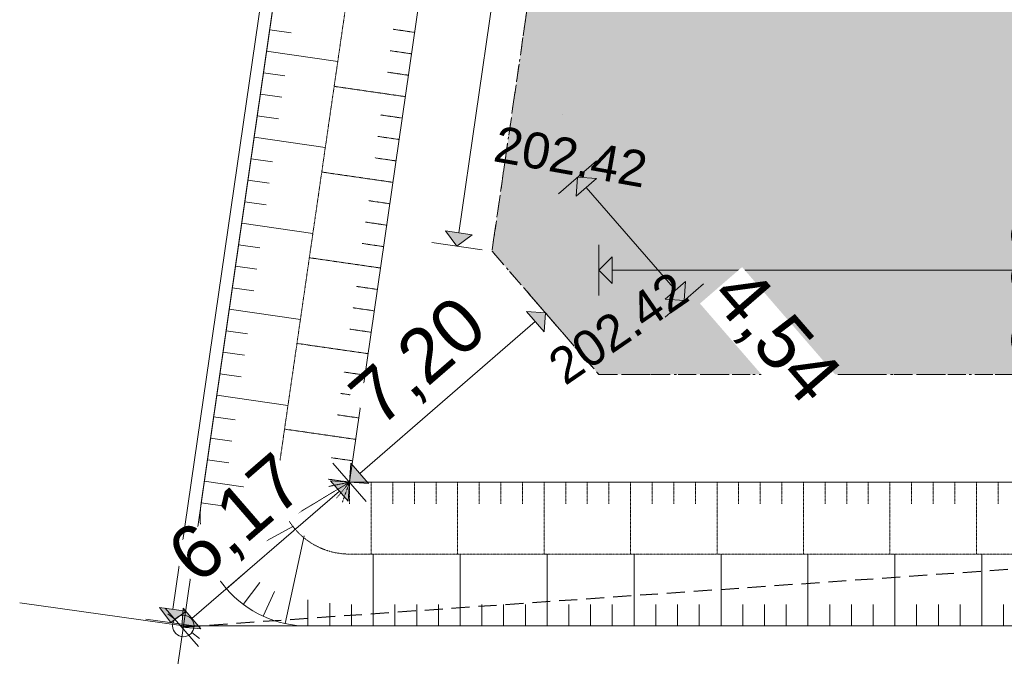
# Model space of a CAD drawing. Header units: millimetres. Extents: x -7175 to 180407, y -10650 to 115854.
# Tile 2 of 12: x -7175 to 20201, y -845 to 16871. Entities that reach past the tile are written whole.
import ezdxf

# ---------------------------------------------------------------- set-up
doc = ezdxf.new("R2010")
doc.units = ezdxf.units.MM
doc.header["$MEASUREMENT"] = 0
for name, pattern in [('AI-Linetype-1', [750, 500, -250]), ('Axe', [546.805537, 264.583325, -105.833328, 70.555556, -105.833328]), ('Grille', [2, 1, -1]), ('Wipeout_Contour', [1000, 0, -1000])]:
    doc.linetypes.add(name, pattern=pattern)
for name, color, linetype in [('Nouveau_01-PAP LOTS CONTOURS.Topo', 7, 'Continuous'), ('Nouveau_01-PAP- FOSSE PROJET.Topo', 7, 'Continuous'), ('Nouveau_2D - Cotations - 1_100.2D', 7, 'Continuous'), ('Nouveau_Finitions - Etanchéité.5-Etanchéité', 7, 'Continuous'), ('Nouveau_X-PTS TOPO-TEXTE TOPOALT.Topo', 7, 'Continuous'), ('Nouveau_X-PTS TOPO-TOPOPOINT.Topo', 7, 'Continuous'), ('Nouveau_Y - FDP TOPO-LIMITES.Topo', 7, 'Continuous'), ('Nouveau_Y - FDP TOPO-LIMITES_ 09119.Topo', 7, 'Continuous'), ('Nouveau_Y-FDP TOPO-CN_1_00.Topo', 7, 'Continuous'), ('Nouveau_Y-FDP TOPO-TOP_BORNE.Topo', 7, 'Continuous')]:
    doc.layers.add(name, color=color, linetype=linetype)
doc.styles.add('STYLE_GENERE_1', font='txt')
doc.dimstyles.new('STYLE_GENERE__1', dxfattribs={"dimtxt": 1500, "dimasz": 712.5, "dimexe": 0.18, "dimexo": 50, "dimgap": 0, "dimtad": 1, "dimlfac": 0.001, "dimzin": 0, "dimdsep": 46, "dimtxsty": 'STYLE_GENERE_1', "dimblk": 'ARROWHEAD_10', "dimblk1": 'ARROWHEAD_10', "dimblk2": 'ARROWHEAD_10', "dimcen": 0.09, "dimclrd": 256, "dimclre": 256, "dimclrt": 256, "dimazin": 0, "dimtfac": 1, "dimtdec": 4, "dimtmove": 0, "dimatfit": 3, "dimfxl": 0, "dimtolj": 1, "dimtzin": 0, "dimarcsym": 0})
doc.dimstyles.new('STYLE_GENERE__2', dxfattribs={"dimtxt": 1500, "dimasz": 712.5, "dimexe": 0.18, "dimexo": 50, "dimgap": 0, "dimtad": 1, "dimtih": 1, "dimtoh": 1, "dimlfac": 0.001, "dimzin": 0, "dimdsep": 46, "dimtxsty": 'STYLE_GENERE_1', "dimblk": 'ARROWHEAD_10', "dimblk1": 'ARROWHEAD_10', "dimblk2": 'ARROWHEAD_10', "dimcen": 0.09, "dimclrd": 256, "dimclre": 256, "dimclrt": 256, "dimazin": 0, "dimtfac": 1, "dimtdec": 4, "dimtmove": 0, "dimatfit": 3, "dimfxl": 0, "dimtolj": 1, "dimtzin": 0, "dimarcsym": 0})

# ---------------------------------------------------------------- blocks, each defined once
blk = doc.blocks.new('*D24')
at = {"layer": 'Nouveau_2D - Cotations - 1_100.2D', "linetype": 'Continuous', "lineweight": 15, "true_color": 0xa80f02}
for points in [[(7646, 73477), (7221, 73159), (7963, 73052)], [(-2968, 92), (-2543, 410), (-3285, 517)]]:
    blk.add_hatch(color=14, dxfattribs=at).paths.add_polyline_path(points)
at = {"layer": 'Nouveau_2D - Cotations - 1_100.2D', "color": 11, "linetype": 'Continuous', "lineweight": 15, "true_color": 0xfd8379}
for p, q in [((6950, 73577), (8342, 73376)), ((7592, 73105), (-2914, 463)), ((-3664, 193), (-2272, -8))]:
    blk.add_line(p, q, dxfattribs=at)
at = {"layer": 'Nouveau_2D - Cotations - 1_100.2D', "color": 14, "linetype": 'Continuous', "lineweight": 15, "true_color": 0xa80f02}
for p, q in [((7646, 73477), (7221, 73159)), ((7646, 73477), (7963, 73052)), ((7963, 73052), (7221, 73159)), ((-3285, 517), (-2543, 410)), ((-2968, 92), (-3285, 517)), ((-2968, 92), (-2543, 410))]:
    blk.add_line(p, q, dxfattribs=at)
at = {"color": 254, "linetype": 'Wipeout_Contour', "lineweight": 0, "ltscale": 147866.697255}
blk.add_wipeout([(1696, 34261), (2438, 39387), (904, 39609), (162, 34483)], dxfattribs=at).dxf.layer = 'Nouveau_2D - Cotations - 1_100.2D'
at = {"layer": 'Nouveau_2D - Cotations - 1_100.2D', "color": 14, "lineweight": 15, "true_color": 0xa80f02, "insert": (1675, 34289), "char_height": 1500, "attachment_point": 7, "rotation": 81.7704, "style": 'STYLE_GENERE_1'}
blk.add_mtext('\\A1;{\\pql;\\fArial|b0|i0|c0|p38;74,15}', dxfattribs=at)
blk = doc.blocks.new('ARROWHEAD_10')
at = {"linetype": 'Continuous', "lineweight": 0}
blk.add_hatch(color=0, dxfattribs=at).paths.add_polyline_path([(-0.525, 0.525), (0, 0), (-0.525, -0.525)])
at = {"color": 0, "linetype": 'Continuous', "lineweight": 0}
blk.add_line((0, 0), (-1, 0), dxfattribs=at)
blk = doc.blocks.new('*D26')
at = {"layer": 'Nouveau_2D - Cotations - 1_100.2D', "linetype": 'Continuous', "lineweight": 15, "true_color": 0xa80f02}
for points in [[(22489, 7000), (22864, 7375), (22114, 7375)], [(22489, 7000), (22114, 6625), (22864, 6625)], [(22489, 4000), (22864, 4375), (22114, 4375)], [(22489, 4000), (22114, 3625), (22864, 3625)]]:
    blk.add_hatch(color=14, dxfattribs=at).paths.add_polyline_path(points)
at = {"layer": 'Nouveau_2D - Cotations - 1_100.2D', "color": 11, "linetype": 'Continuous', "lineweight": 15, "true_color": 0xfd8379}
for p, q in [((23192, 7000), (21786, 7000)), ((22489, 4375), (22489, 6625)), ((23192, 4000), (21786, 4000))]:
    blk.add_line(p, q, dxfattribs=at)
at = {"layer": 'Nouveau_2D - Cotations - 1_100.2D', "color": 14, "linetype": 'Continuous', "lineweight": 15, "true_color": 0xa80f02}
for p, q in [((22489, 7000), (22114, 6625)), ((22489, 7000), (22864, 6625)), ((22864, 6625), (22114, 6625)), ((22114, 4375), (22864, 4375)), ((22489, 4000), (22114, 4375)), ((22489, 4000), (22864, 4375))]:
    blk.add_line(p, q, dxfattribs=at)
blk = doc.blocks.new('*D27')
at = {"layer": 'Nouveau_2D - Cotations - 1_100.2D', "linetype": 'Continuous', "lineweight": 15, "true_color": 0xa80f02}
for points in [[(22489, 33627), (22114, 33252), (22864, 33252)], [(22489, 7000), (22864, 7375), (22114, 7375)], [(22489, 7000), (22114, 6625), (22864, 6625)]]:
    blk.add_hatch(color=14, dxfattribs=at).paths.add_polyline_path(points)
at = {"layer": 'Nouveau_2D - Cotations - 1_100.2D', "color": 11, "linetype": 'Continuous', "lineweight": 15, "true_color": 0xfd8379}
for p, q in [((23192, 33627), (21786, 33627)), ((22489, 7375), (22489, 33252)), ((23192, 7000), (21786, 7000))]:
    blk.add_line(p, q, dxfattribs=at)
at = {"layer": 'Nouveau_2D - Cotations - 1_100.2D', "color": 14, "linetype": 'Continuous', "lineweight": 15, "true_color": 0xa80f02}
for p, q in [((22489, 33627), (22114, 33252)), ((22489, 33627), (22864, 33252)), ((22864, 33252), (22114, 33252)), ((22114, 7375), (22864, 7375)), ((22489, 7000), (22114, 7375)), ((22489, 7000), (22864, 7375))]:
    blk.add_line(p, q, dxfattribs=at)
at = {"color": 254, "linetype": 'Wipeout_Contour', "lineweight": 0, "ltscale": 123991.850698}
blk.add_wipeout([(22214, 19720), (22214, 24899), (20664, 24899), (20664, 19720)], dxfattribs=at).dxf.layer = 'Nouveau_2D - Cotations - 1_100.2D'
at = {"layer": 'Nouveau_2D - Cotations - 1_100.2D', "color": 14, "lineweight": 15, "true_color": 0xa80f02, "insert": (22189, 19745), "char_height": 1500, "attachment_point": 7, "rotation": 90, "style": 'STYLE_GENERE_1'}
blk.add_mtext('\\A1;{\\pql;\\fArial|b0|i0|c0|p38;26,63}', dxfattribs=at)
at = {"color": 254, "linetype": 'Wipeout_Contour', "lineweight": 0, "ltscale": 93891.182472}
blk.add_wipeout([(22214, 7350), (22214, 11391), (20664, 11391), (20664, 7350)], dxfattribs=at).dxf.layer = 'Nouveau_2D - Cotations - 1_100.2D'
at = {"layer": 'Nouveau_2D - Cotations - 1_100.2D', "color": 14, "lineweight": 15, "true_color": 0xa80f02, "insert": (22189, 7375), "char_height": 1500, "attachment_point": 7, "rotation": 90, "style": 'STYLE_GENERE_1'}
blk.add_mtext('\\A1;{\\pql;\\fArial|b0|i0|c0|p38;3,00}', dxfattribs=at)
blk = doc.blocks.new('*D28')
at = {"layer": 'Nouveau_2D - Cotations - 1_100.2D', "linetype": 'Continuous', "lineweight": 15, "true_color": 0xa80f02}
for points in [[(8926, 9901), (9301, 9526), (9301, 10276)], [(100041, 9901), (99666, 10276), (99666, 9526)]]:
    blk.add_hatch(color=14, dxfattribs=at).paths.add_polyline_path(points)
at = {"layer": 'Nouveau_2D - Cotations - 1_100.2D', "color": 11, "linetype": 'Continuous', "lineweight": 15, "true_color": 0xfd8379}
for p, q in [((8926, 9198), (8926, 10604)), ((100041, 9198), (100041, 10604)), ((9301, 9901), (99666, 9901))]:
    blk.add_line(p, q, dxfattribs=at)
at = {"layer": 'Nouveau_2D - Cotations - 1_100.2D', "color": 14, "linetype": 'Continuous', "lineweight": 15, "true_color": 0xa80f02}
for p, q in [((8926, 9901), (9301, 10276)), ((9301, 10276), (9301, 9526)), ((99666, 9526), (99666, 10276)), ((100041, 9901), (99666, 10276)), ((8926, 9901), (9301, 9526)), ((100041, 9901), (99666, 9526))]:
    blk.add_line(p, q, dxfattribs=at)
at = {"color": 254, "linetype": 'Wipeout_Contour', "lineweight": 0, "ltscale": 222323.658401}
blk.add_wipeout([(51970, 10176), (56998, 10176), (56998, 11726), (51970, 11726)], dxfattribs=at).dxf.layer = 'Nouveau_2D - Cotations - 1_100.2D'
at = {"layer": 'Nouveau_2D - Cotations - 1_100.2D', "color": 14, "lineweight": 15, "true_color": 0xa80f02, "insert": (51995, 10201), "char_height": 1500, "attachment_point": 7, "style": 'STYLE_GENERE_1'}
blk.add_mtext('\\A1;{\\pql;\\fArial|b0|i0|c0|p38;91,11}', dxfattribs=at)
blk = doc.blocks.new('*D29')
at = {"layer": 'Nouveau_2D - Cotations - 1_100.2D', "linetype": 'Continuous', "lineweight": 15, "true_color": 0xa80f02}
for points in [[(8333, 12486), (8295, 11957), (8862, 12448)], [(11302, 9057), (11340, 9586), (10773, 9095)]]:
    blk.add_hatch(color=14, dxfattribs=at).paths.add_polyline_path(points)
at = {"layer": 'Nouveau_2D - Cotations - 1_100.2D', "color": 11, "linetype": 'Continuous', "lineweight": 15, "true_color": 0xfd8379}
for p, q in [((8865, 12947), (7802, 12026)), ((11057, 9341), (8579, 12203)), ((11834, 9517), (10771, 8597))]:
    blk.add_line(p, q, dxfattribs=at)
at = {"layer": 'Nouveau_2D - Cotations - 1_100.2D', "color": 14, "linetype": 'Continuous', "lineweight": 15, "true_color": 0xa80f02}
for p, q in [((8333, 12486), (8295, 11957)), ((8862, 12448), (8295, 11957)), ((8333, 12486), (8862, 12448)), ((10773, 9095), (11340, 9586)), ((11302, 9057), (11340, 9586)), ((11302, 9057), (10773, 9095))]:
    blk.add_line(p, q, dxfattribs=at)
at = {"color": 254, "linetype": 'Wipeout_Contour', "lineweight": 0, "ltscale": 63683.073449}
blk.add_wipeout([(11739, 8972), (14384, 5917), (15556, 6932), (12911, 9987)], dxfattribs=at).dxf.layer = 'Nouveau_2D - Cotations - 1_100.2D'
at = {"layer": 'Nouveau_2D - Cotations - 1_100.2D', "color": 14, "lineweight": 15, "true_color": 0xa80f02, "insert": (11775, 8970), "char_height": 1500, "attachment_point": 7, "rotation": 310.8852, "style": 'STYLE_GENERE_1'}
blk.add_mtext('\\A1;{\\pql;\\fArial|b0|i0|c0|p38;4,54}', dxfattribs=at)
blk = doc.blocks.new('*D30')
at = {"layer": 'Nouveau_2D - Cotations - 1_100.2D', "linetype": 'Continuous', "lineweight": 15, "true_color": 0xa80f02}
for points in [[(7442, 8715), (6913, 8753), (7404, 8186)], [(1996, 4000), (2525, 3962), (2034, 4529)], [(1996, 4000), (1467, 4038), (1958, 3471)]]:
    blk.add_hatch(color=14, dxfattribs=at).paths.add_polyline_path(points)
at = {"layer": 'Nouveau_2D - Cotations - 1_100.2D', "color": 11, "linetype": 'Continuous', "lineweight": 15, "true_color": 0xfd8379}
for p, q in [((6982, 9246), (7902, 8183)), ((7158, 8469), (2280, 4245))]:
    blk.add_line(p, q, dxfattribs=at)
at = {"layer": 'Nouveau_2D - Cotations - 1_100.2D', "color": 14, "linetype": 'Continuous', "lineweight": 15, "true_color": 0xa80f02}
for p, q in [((7404, 8186), (6913, 8753)), ((7442, 8715), (6913, 8753)), ((7442, 8715), (7404, 8186)), ((1996, 4000), (2034, 4529)), ((2034, 4529), (2525, 3962)), ((1996, 4000), (2525, 3962))]:
    blk.add_line(p, q, dxfattribs=at)
at = {"color": 254, "linetype": 'Wipeout_Contour', "lineweight": 0, "ltscale": 33088.201188}
blk.add_wipeout([(3012, 5243), (6067, 7888), (5052, 9060), (1997, 6415)], dxfattribs=at).dxf.layer = 'Nouveau_2D - Cotations - 1_100.2D'
at = {"layer": 'Nouveau_2D - Cotations - 1_100.2D', "color": 14, "lineweight": 15, "true_color": 0xa80f02, "insert": (3014, 5278), "char_height": 1500, "attachment_point": 7, "rotation": 40.8852, "style": 'STYLE_GENERE_1'}
blk.add_mtext('\\A1;{\\pql;\\fArial|b0|i0|c0|p38;7,20}', dxfattribs=at)
blk = doc.blocks.new('*D31')
at = {"layer": 'Nouveau_2D - Cotations - 1_100.2D', "linetype": 'Continuous', "lineweight": 15, "true_color": 0xa80f02}
for points in [[(1996, 4000), (2525, 3962), (2034, 4529)], [(1996, 4000), (1467, 4038), (1958, 3471)], [(-2668, -38), (-2139, -76), (-2630, 491)]]:
    blk.add_hatch(color=14, dxfattribs=at).paths.add_polyline_path(points)
at = {"layer": 'Nouveau_2D - Cotations - 1_100.2D', "color": 11, "linetype": 'Continuous', "lineweight": 15, "true_color": 0xfd8379}
for p, q in [((1536, 4532), (2456, 3468)), ((1713, 3755), (-2384, 207)), ((-3128, 494), (-2207, -570))]:
    blk.add_line(p, q, dxfattribs=at)
at = {"layer": 'Nouveau_2D - Cotations - 1_100.2D', "color": 14, "linetype": 'Continuous', "lineweight": 15, "true_color": 0xa80f02}
for p, q in [((1996, 4000), (2034, 4529)), ((1958, 3471), (1467, 4038)), ((1996, 4000), (1467, 4038)), ((1996, 4000), (1958, 3471)), ((1996, 4000), (2525, 3962)), ((-2668, -38), (-2630, 491)), ((-2630, 491), (-2139, -76)), ((-2668, -38), (-2139, -76))]:
    blk.add_line(p, q, dxfattribs=at)
at = {"color": 254, "linetype": 'Wipeout_Contour', "lineweight": 0, "ltscale": 14231.963643}
blk.add_wipeout([(-2043, 866), (1012, 3511), (-3, 4683), (-3058, 2038)], dxfattribs=at).dxf.layer = 'Nouveau_2D - Cotations - 1_100.2D'
at = {"layer": 'Nouveau_2D - Cotations - 1_100.2D', "color": 14, "lineweight": 15, "true_color": 0xa80f02, "insert": (-2041, 902), "char_height": 1500, "attachment_point": 7, "rotation": 40.8852, "style": 'STYLE_GENERE_1'}
blk.add_mtext('\\A1;{\\pql;\\fArial|b0|i0|c0|p38;6,17}', dxfattribs=at)
blk = doc.blocks.new('*D32')
at = {"layer": 'Nouveau_2D - Cotations - 1_100.2D', "linetype": 'Continuous', "lineweight": 15, "true_color": 0xa80f02}
for points in [[(14325, 75155), (13900, 74837), (14642, 74730)], [(4984, 10570), (5409, 10888), (4667, 10995)]]:
    blk.add_hatch(color=14, dxfattribs=at).paths.add_polyline_path(points)
at = {"layer": 'Nouveau_2D - Cotations - 1_100.2D', "color": 11, "linetype": 'Continuous', "lineweight": 15, "true_color": 0xfd8379}
for p, q in [((15021, 75054), (13629, 75256)), ((5038, 10941), (14271, 74784)), ((5680, 10470), (4288, 10671))]:
    blk.add_line(p, q, dxfattribs=at)
at = {"layer": 'Nouveau_2D - Cotations - 1_100.2D', "color": 14, "linetype": 'Continuous', "lineweight": 15, "true_color": 0xa80f02}
for p, q in [((14325, 75155), (13900, 74837)), ((14325, 75155), (14642, 74730)), ((14642, 74730), (13900, 74837)), ((4667, 10995), (5409, 10888)), ((4984, 10570), (4667, 10995)), ((4984, 10570), (5409, 10888))]:
    blk.add_line(p, q, dxfattribs=at)
at = {"color": 254, "linetype": 'Wipeout_Contour', "lineweight": 0, "ltscale": 175496.983415}
blk.add_wipeout([(9012, 40339), (9753, 45465), (8219, 45687), (7478, 40561)], dxfattribs=at).dxf.layer = 'Nouveau_2D - Cotations - 1_100.2D'
at = {"layer": 'Nouveau_2D - Cotations - 1_100.2D', "color": 14, "lineweight": 15, "true_color": 0xa80f02, "insert": (8990, 40367), "char_height": 1500, "attachment_point": 7, "rotation": 81.7704, "style": 'STYLE_GENERE_1'}
blk.add_mtext('\\A1;{\\pql;\\fArial|b0|i0|c0|p38;65,26}', dxfattribs=at)
blk = doc.blocks.new('*D33')
at = {"layer": 'Nouveau_2D - Cotations - 1_100.2D', "linetype": 'Continuous', "lineweight": 15, "true_color": 0xa80f02}
for points in [[(-600, -5240), (-225, -5615), (-225, -4865)], [(100641, -5240), (100266, -4865), (100266, -5615)]]:
    blk.add_hatch(color=14, dxfattribs=at).paths.add_polyline_path(points)
at = {"layer": 'Nouveau_2D - Cotations - 1_100.2D', "color": 11, "linetype": 'Continuous', "lineweight": 15, "true_color": 0xfd8379}
for p, q in [((-600, -5943), (-600, -4537)), ((100641, -5943), (100641, -4537)), ((-225, -5240), (100266, -5240))]:
    blk.add_line(p, q, dxfattribs=at)
at = {"layer": 'Nouveau_2D - Cotations - 1_100.2D', "color": 14, "linetype": 'Continuous', "lineweight": 15, "true_color": 0xa80f02}
for p, q in [((-600, -5240), (-225, -4865)), ((-225, -4865), (-225, -5615)), ((100266, -5615), (100266, -4865)), ((100641, -5240), (100266, -4865)), ((-600, -5240), (-225, -5615)), ((100641, -5240), (100266, -5615))]:
    blk.add_line(p, q, dxfattribs=at)
at = {"color": 254, "linetype": 'Wipeout_Contour', "lineweight": 0, "ltscale": 200810.07794}
blk.add_wipeout([(46862, -4965), (53179, -4965), (53179, -3415), (46862, -3415)], dxfattribs=at).dxf.layer = 'Nouveau_2D - Cotations - 1_100.2D'
at = {"layer": 'Nouveau_2D - Cotations - 1_100.2D', "color": 14, "lineweight": 15, "true_color": 0xa80f02, "insert": (46887, -4940), "char_height": 1500, "attachment_point": 7, "style": 'STYLE_GENERE_1'}
blk.add_mtext('\\A1;{\\pql;\\fArial|b0|i0|c0|p38;101,24}', dxfattribs=at)

msp = doc.modelspace()

# ---------------------------------------------------------------- hatches: boundary and pattern name
at = {"layer": 'Nouveau_Finitions - Etanchéité.5-Etanchéité', "linetype": 'Continuous', "lineweight": 0, "true_color": 0x191919}
msp.add_hatch(color=250, dxfattribs=at).paths.add_polyline_path([(15298.272, 75014.152), (5957.365, 10429.423), (8926.472, 7000), (100041.348, 7000), (100041.348, 93750.768), (73174.388, 91936.189, 0.079278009), (67799.409, 90702.243), (50064.263, 83538.536, -0.042459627), (39452.607, 80267.37)])

# ---------------------------------------------------------------- linework, layer by layer
at = {"layer": 'Nouveau_01-PAP LOTS CONTOURS.Topo', "color": 7, "linetype": 'Continuous', "lineweight": 15, "flags": 128}
msp.add_lwpolyline([(167959.418, 98337.917), (73174.388, 91936.189, 0.079278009), (67799.409, 90702.243), (50064.264, 83538.537, -0.042459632), (39452.607, 80267.37), (7909.512, 73407.204), (7842.919, 72369.344), (-2623.879, 0), (69287.46, 0), (118935.585, 0), (167959.418, 9421.579)], format="xyb", dxfattribs=at)
at = {"layer": 'Nouveau_01-PAP- FOSSE PROJET.Topo', "color": 114, "linetype": 'Continuous', "lineweight": 15, "true_color": 0x00ad56}
for p, q in [((-224.294, 16591.164), (369.527, 16505.28)), ((-310.821, 15992.903), (1668.584, 15706.621)), ((-397.347, 15394.642), (196.474, 15308.758)), ((-483.874, 14796.381), (109.947, 14710.497)), ((-570.401, 14198.12), (23.421, 14112.236)), ((-656.927, 13599.859), (1322.477, 13313.577)), ((-743.454, 13001.598), (-149.633, 12915.714)), ((-829.981, 12403.337), (-236.159, 12317.453)), ((-916.507, 11805.076), (-322.686, 11719.192)), ((-1003.034, 11206.815), (976.371, 10920.534)), ((-1089.561, 10608.554), (-495.739, 10522.67)), ((-1176.087, 10010.293), (-582.266, 9924.409)), ((-1262.614, 9412.032), (-668.792, 9326.148)), ((-1349.14, 8813.771), (630.264, 8527.49)), ((-1435.667, 8215.511), (-841.846, 8129.626)), ((-1522.194, 7617.25), (-928.372, 7531.365)), ((-1608.72, 7018.989), (-1014.899, 6933.104)), ((-1695.247, 6420.728), (284.158, 6134.446)), ((-1781.774, 5822.467), (-1187.952, 5736.582)), ((-1868.3, 5224.206), (-1274.479, 5138.321)), ((-1954.827, 4625.945), (-1361.006, 4540.06)), ((-2041.354, 4027.684), (56.642, 3724.25)), ((-2127.88, 3429.423), (-1408.323, 3325.353)), ((-2151.285, 2788.168), (-1405.344, 2840.971)), ((-1792.56, 1563.627), (436.133, 2779.076)), ((203.225, 68.626), (733.339, 2504.297)), ((-2037.781, 2156.604), (-1310.032, 2369.796)), ((2654.438, 0), (2654.438, 2000)), ((5072.053, 0), (5072.053, 2000)), ((7489.668, 0), (7489.668, 2000)), ((9907.284, 0), (9907.284, 2000)), ((12324.899, 0), (12324.899, 2000)), ((14742.514, 0), (14742.514, 2000)), ((17160.129, 0), (17160.129, 2000)), ((19577.744, 0), (19577.744, 2000)), ((-1426.842, 1036.364), (-853.524, 1532.728)), ((-957.358, 598.939), (-500.773, 1208.468)), ((-405.588, 271.364), (-90.421, 961.103)), ((841.227, 0), (841.227, 727.044)), ((1445.631, 0), (1445.631, 635.953)), ((2050.034, 0), (2050.034, 600)), ((3258.842, 0), (3258.842, 600)), ((3863.246, 0), (3863.246, 600)), ((4467.649, 0), (4467.649, 600)), ((5676.457, 0), (5676.457, 600)), ((6280.861, 0), (6280.861, 600)), ((6885.265, 0), (6885.265, 600)), ((8094.072, 0), (8094.072, 600)), ((8698.476, 0), (8698.476, 600)), ((9302.88, 0), (9302.88, 600)), ((10511.687, 0), (10511.687, 600)), ((11116.091, 0), (11116.091, 600)), ((11720.495, 0), (11720.495, 600)), ((12929.303, 0), (12929.303, 600)), ((13533.706, 0), (13533.706, 600)), ((14138.11, 0), (14138.11, 600)), ((15346.918, 0), (15346.918, 600)), ((15951.321, 0), (15951.321, 600)), ((16555.725, 0), (16555.725, 600)), ((17764.533, 0), (17764.533, 600)), ((18368.937, 0), (18368.937, 600)), ((18973.34, 0), (18973.34, 600)), ((20182.148, 0), (20182.148, 600))]:
    msp.add_line(p, q, dxfattribs=at)
at = {"layer": 'Nouveau_01-PAP- FOSSE PROJET.Topo', "color": 114, "linetype": 'Grille', "lineweight": 15, "true_color": 0x00ad56}
for p, q in [((3806.596, 16516.978), (3212.774, 16602.863)), ((3720.389, 15920.932), (3126.568, 16006.816)), ((3634.183, 15324.885), (3040.362, 15410.77)), ((3547.977, 14728.839), (1568.572, 15015.12)), ((3461.77, 14132.792), (2867.949, 14218.676)), ((3375.564, 13536.745), (2781.742, 13622.63)), ((3289.357, 12940.699), (2695.536, 13026.583)), ((3203.151, 12344.652), (1223.746, 12630.934)), ((3116.945, 11748.606), (2523.123, 11834.49)), ((3030.738, 11152.559), (2436.917, 11238.444)), ((2944.532, 10556.512), (2350.711, 10642.397)), ((2858.326, 9960.466), (878.921, 10246.748)), ((2772.119, 9364.419), (2178.298, 9450.304)), ((2685.913, 8768.373), (2092.091, 8854.257)), ((2599.706, 8172.326), (2005.885, 8258.211)), ((2513.5, 7576.28), (534.095, 7862.561)), ((2427.294, 6980.233), (1833.472, 7066.117)), ((2341.087, 6384.186), (1747.266, 6470.071)), ((2254.881, 5788.14), (1661.06, 5874.024)), ((2168.675, 5192.093), (189.27, 5478.375)), ((2082.468, 4596.047), (1488.647, 4681.931)), ((1996.262, 4000), (320.698, 2990.742)), ((1996.262, 4000), (1402.44, 4085.885)), ((1996.262, 4000), (1416.803, 3882.989)), ((1996.262, 4000), (1624.65, 3545.847)), ((1996.262, 4000), (1797.512, 3443.257)), ((1996.262, 4000), (1996.262, 3400)), ((2597.254, 4000), (2597.254, 2000)), ((3198.245, 4000), (3198.245, 3400)), ((3799.237, 4000), (3799.237, 3400)), ((4400.229, 4000), (4400.229, 3400)), ((5001.221, 4000), (5001.221, 2000)), ((5602.213, 4000), (5602.213, 3400)), ((6203.204, 4000), (6203.204, 3400)), ((6804.196, 4000), (6804.196, 3400)), ((7405.188, 4000), (7405.188, 2000)), ((8006.18, 4000), (8006.18, 3400)), ((8607.171, 4000), (8607.171, 3400)), ((9208.163, 4000), (9208.163, 3400)), ((9809.155, 4000), (9809.155, 2000)), ((10410.147, 4000), (10410.147, 3400)), ((11011.139, 4000), (11011.139, 3400)), ((11612.13, 4000), (11612.13, 3400)), ((12213.122, 4000), (12213.122, 2000)), ((12814.114, 4000), (12814.114, 3400)), ((13415.106, 4000), (13415.106, 3400)), ((14016.098, 4000), (14016.098, 3400)), ((14617.089, 4000), (14617.089, 2000)), ((15218.081, 4000), (15218.081, 3400)), ((15819.073, 4000), (15819.073, 3400)), ((16420.065, 4000), (16420.065, 3400)), ((17021.056, 4000), (17021.056, 2000)), ((17622.048, 4000), (17622.048, 3400)), ((18223.04, 4000), (18223.04, 3400)), ((18824.032, 4000), (18824.032, 3400)), ((19425.024, 4000), (19425.024, 2000)), ((20026.015, 4000), (20026.015, 3400))]:
    msp.add_line(p, q, dxfattribs=at)
at = {"layer": 'Nouveau_01-PAP- FOSSE PROJET.Topo', "color": 114, "linetype": 'Continuous', "lineweight": 15, "flags": 128}
msp.add_lwpolyline([(12168.614, 74333.497), (1996.262, 4000), (67504.366, 4000), (69287.46, 0)], dxfattribs=at)
at = {"layer": 'Nouveau_01-PAP- FOSSE PROJET.Topo', "color": 114, "linetype": 'Grille', "lineweight": 15, "flags": 128}
msp.add_lwpolyline([(10082.176, 73879.727), (16.857, 4286.282, 0.456936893), (1996.262, 2000), (66206.197, 2000), (67104.946, -16.155)], format="xyb", dxfattribs=at)
at = {"layer": 'Nouveau_01-PAP- FOSSE PROJET.Topo', "color": 114, "linetype": 'Continuous', "lineweight": 15, "flags": 128}
msp.add_lwpolyline([(7995.737, 73425.957), (-2127.88, 3429.423, 0.456936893), (841.227, 0), (64908.028, 0), (65030.422, -274.564)], format="xyb", dxfattribs=at)
at = {"layer": 'Nouveau_Finitions - Etanchéité.5-Etanchéité', "color": 12, "linetype": 'AI-Linetype-1', "lineweight": 20, "true_color": 0xe40006, "flags": 128}
msp.add_lwpolyline([(15298.272, 75014.152), (5957.365, 10429.423), (8926.472, 7000), (100041.348, 7000), (100041.348, 93750.768), (73174.388, 91936.189, 0.079278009), (67799.409, 90702.243), (50064.263, 83538.536, -0.042459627), (39452.607, 80267.37)], format="xyb", close=True, dxfattribs=at)
at = {"layer": 'Nouveau_X-PTS TOPO-TOPOPOINT.Topo', "color": 7, "linetype": 'Continuous', "lineweight": 40}
for p, q in [((7914.087, 14223.748), (7914.128, 14223.776)), ((9061.808, 7536.505), (9061.849, 7536.533)), ((-600, 0), (-599.959, 0.028))]:
    msp.add_line(p, q, dxfattribs=at)
at = {"layer": 'Nouveau_Y - FDP TOPO-LIMITES.Topo', "color": 253, "linetype": 'Continuous', "lineweight": 15, "true_color": 0xb3b3b3, "flags": 128}
msp.add_lwpolyline([(-2623.879, 0), (-7174.807, 646.849)], dxfattribs=at)
at = {"layer": 'Nouveau_Y - FDP TOPO-LIMITES_ 09119.Topo', "color": 253, "linetype": 'Continuous', "lineweight": 15, "true_color": 0xb3b3b3, "flags": 128}
for points in [[(-4164.171, -10649.862), (-2623.879, 0), (-7174.807, 646.849)], [(-7174.807, 646.849), (-2623.879, 0), (-4164.171, -10649.862)]]:
    msp.add_lwpolyline(points, dxfattribs=at)
at = {"layer": 'Nouveau_Y-FDP TOPO-CN_1_00.Topo', "color": 5, "linetype": 'AI-Linetype-1', "lineweight": 25}
msp.add_line((180406.813, 12764.881), (-2667.718, -37.955), dxfattribs=at)
at = {"layer": 'Nouveau_Y-FDP TOPO-CN_1_00.Topo', "color": 12, "linetype": 'Axe', "lineweight": 20, "true_color": 0xe40006, "flags": 128}
msp.add_lwpolyline([(100041.348, 7000), (8926.472, 7000), (5957.365, 10429.423), (15298.272, 75014.152)], dxfattribs=at)
at = {"layer": 'Nouveau_Y-FDP TOPO-TOP_BORNE.Topo', "color": 254, "linetype": 'Continuous', "lineweight": 15, "true_color": 0xcccccc}
for points in [[(-2860.38, 184.576), (-3055.561, 336.904)], [(-2178.491, -347.6), (-2387.378, -184.576)]]:
    msp.add_lwpolyline(points, dxfattribs=at)
msp.add_circle((-2623.879, 0), 300.002, dxfattribs=at)

# ---------------------------------------------------------------- texts
at = {"layer": 'Nouveau_X-PTS TOPO-TEXTE TOPOALT.Topo', "color": 7, "linetype": 'Continuous', "lineweight": 15, "char_height": 1000, "attachment_point": 7, "style": 'STYLE_GENERE_1'}
for insert, rotation in [((5955.774, 12925.945), 349.9516844), ((7995.494, 6658.061), 34.5270722)]:
    msp.add_mtext('\\A1;{\\pql;\\fArial|b0|i0|c0|p38;202.42}', dxfattribs=dict(at, insert=insert, rotation=rotation))

# ---------------------------------------------------------------- dimensions: what is measured, and where the dimension line sits
at = {"layer": 'Nouveau_2D - Cotations - 1_100.2D', "color": 11, "linetype": 'Continuous', "lineweight": 15, "true_color": 0xfd8379}
dim = msp.add_linear_dim(base=(22489.214, 7000), p1=(67504.366, 4000), p2=(8926.472, 7000), angle=90, dimstyle='STYLE_GENERE__1', dxfattribs=at)
dim.commit()
dim.dimension.update_dxf_attribs({"geometry": '*D26', "text_midpoint": (21439.214, 9323.237), "dimtype": 160, "text_rotation": 90})

# ---------------------------------------------------------------- next in the draw order: dimensions: what is measured, and where the dimension line sits
for base, p1, p2, angle, picture, middle, turn in [((-2967.638, 92.201), (7995.737, 73425.957), (-2067.718, -37.955), 261.7703619, '*D24', (1293.594, 36890.565), 81.7703619), ((22489.214, 33627.283), (8926.472, 7000), (18457.416, 33627.283), 90, '*D27', (21439.214, 22264.511), 90)]:
    dim = msp.add_linear_dim(base=base, p1=p1, p2=p2, angle=angle, dimstyle='STYLE_GENERE__1', dxfattribs=at)
    dim.commit()
    dim.dimension.update_dxf_attribs({"geometry": picture, "text_midpoint": middle, "dimtype": 160, "text_rotation": turn})

# ---------------------------------------------------------------- next in the draw order: dimensions: what is measured, and where the dimension line sits
dim = msp.add_linear_dim(base=(100041.348, 9900.713), p1=(8926.472, 7000), p2=(100041.348, 0), dimstyle='STYLE_GENERE__2', dxfattribs=at)
dim.commit()
dim.dimension.update_dxf_attribs({"geometry": '*D28', "text_midpoint": (54514.773, 10950.713), "dimtype": 160})

# ---------------------------------------------------------------- next in the draw order: dimensions: what is measured, and where the dimension line sits
dim = msp.add_linear_dim(base=(8333.281, 12486.43), p1=(8926.472, 7000), p2=(5957.365, 10429.423), angle=130.8851809, dimstyle='STYLE_GENERE__1', dxfattribs=at)
dim.commit()
dim.dimension.update_dxf_attribs({"geometry": '*D29', "text_midpoint": (13616.877, 7987.86), "dimtype": 160, "text_rotation": 310.8851809})

# ---------------------------------------------------------------- next in the draw order: dimensions: what is measured, and where the dimension line sits
dim = msp.add_linear_dim(base=(1996.262, 4000), p1=(5957.365, 10429.423), p2=(1996.262, 4000), angle=220.8851809, dimstyle='STYLE_GENERE__1', dxfattribs=at)
dim.commit()
dim.dimension.update_dxf_attribs({"geometry": '*D30', "text_midpoint": (3996.136, 7120.287), "dimtype": 160, "text_rotation": 40.8851809})

# ---------------------------------------------------------------- next in the draw order: dimensions: what is measured, and where the dimension line sits
for base, p1, p2, angle, picture, middle, turn in [((14324.935, 75154.926), (5957.365, 10429.423), (15298.272, 75014.152), 81.7703619, '*D32', (8608.915, 42968.753), 81.7703619), ((-2667.718, -37.955), (1996.262, 4000), (-2860.38, 184.576), 220.8851809, '*D31', (-1058.683, 2743.954), 40.8851809)]:
    dim = msp.add_linear_dim(base=base, p1=p1, p2=p2, angle=angle, dimstyle='STYLE_GENERE__1', dxfattribs=at)
    dim.commit()
    dim.dimension.update_dxf_attribs({"geometry": picture, "text_midpoint": middle, "dimtype": 160, "text_rotation": turn})

# ---------------------------------------------------------------- next in the draw order: dimensions: what is measured, and where the dimension line sits
dim = msp.add_linear_dim(base=(100641.348, -5240.025), p1=(-600, 0), p2=(100641.348, 0), dimstyle='STYLE_GENERE__2', dxfattribs=at)
dim.commit()
dim.dimension.update_dxf_attribs({"geometry": '*D33', "text_midpoint": (49978.726, -4190.025), "dimtype": 160})

doc.saveas('drawing.dxf')
